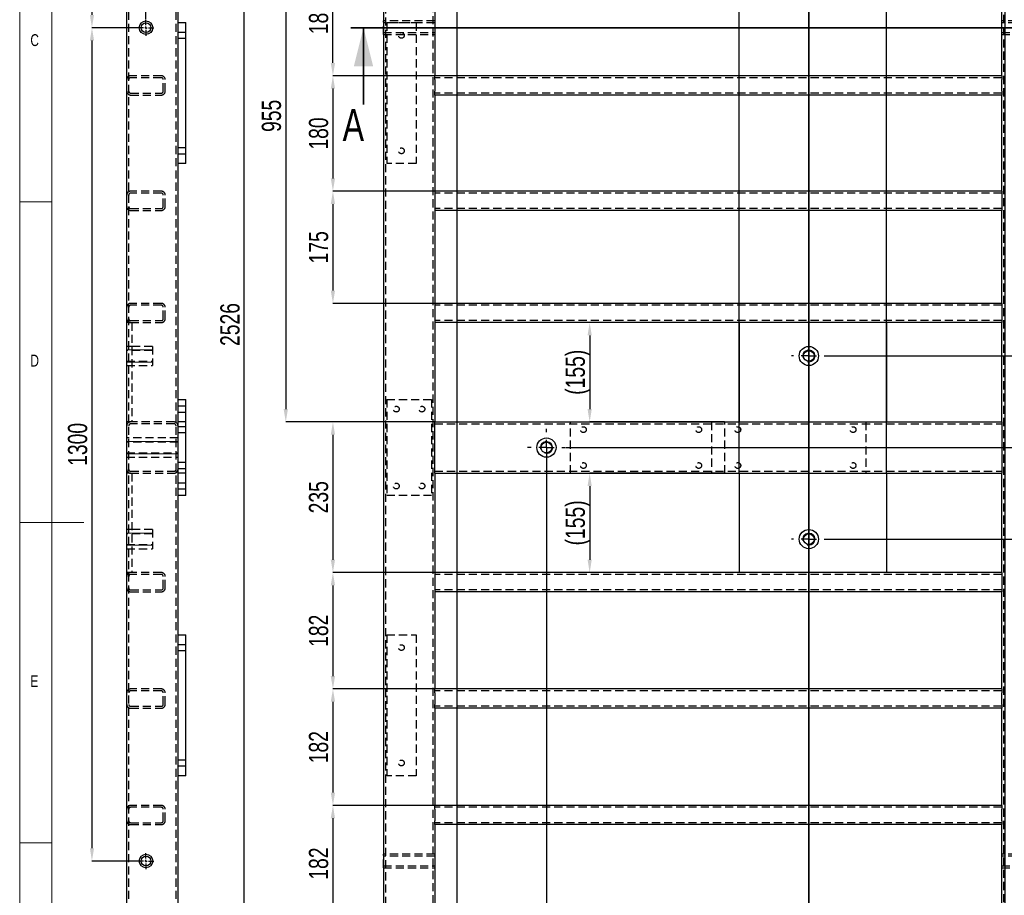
# Model space of a CAD drawing. Header units: millimetres. Extents: x 5 to 589, y 5 to 415.
# Tile 3 of 18: x 5 to 159, y 152 to 288. Entities that reach past the tile are written whole.
import ezdxf

# ---------------------------------------------------------------- set-up
doc = ezdxf.new("R2010")
doc.units = ezdxf.units.MM
doc.header["$PDSIZE"] = -1
doc.linetypes.add('CENTERX2', pattern=[20.32, 12.7, -2.54, 2.54, -2.54])
doc.linetypes.add('HIDDEN', pattern=[1.905, 1.27, -0.635])
for name, color, linetype in [('COTES', 1, 'Continuous'), ('NOTES', 6, 'Continuous'), ('TRAIT-FINS', 9, 'Continuous'), ('TRAIT-MIXTES', 3, 'CENTERX2'), ('TRAIT-TIRET', 2, 'HIDDEN')]:
    doc.layers.add(name, color=color, linetype=linetype)
doc.layers.add('TRAIT-FORT', color=4, linetype='Continuous', lineweight=25)
doc.styles.add('SLDTEXTSTYLE0', font='TXT', dxfattribs={"width": 0.75})
doc.dimstyles.new('SLDDIMSTYLE1', dxfattribs={"dimtxt": 3, "dimasz": 2, "dimexe": 0, "dimexo": 0.0625, "dimgap": 0.75, "dimtad": 0, "dimtih": 1, "dimtoh": 1, "dimdec": 0, "dimlfac": 10, "dimrnd": 1e-09, "dimzin": 12, "dimdsep": 46, "dimtxsty": 'SLDTEXTSTYLE0', "dimsah": 1, "dimcen": 0.09, "dimadec": 0, "dimazin": 3, "dimtfac": 1, "dimtdec": 0, "dimtofl": 0, "dimtmove": 0, "dimatfit": 3, "dimfxl": 1, "dimfrac": 2, "dimtolj": 1, "dimtzin": 12, "dimarcsym": 0})
doc.dimstyles.new('SLDDIMSTYLE2', dxfattribs={"dimtxt": 3, "dimasz": 2, "dimexe": 0, "dimexo": 0.0625, "dimgap": 0.75, "dimtad": 1, "dimdec": 0, "dimlfac": 10, "dimrnd": 1e-09, "dimzin": 12, "dimdsep": 46, "dimtxsty": 'SLDTEXTSTYLE0', "dimsah": 1, "dimcen": 0.09, "dimadec": 0, "dimazin": 3, "dimtfac": 1, "dimtdec": 0, "dimtofl": 0, "dimtmove": 0, "dimatfit": 3, "dimfxl": 1, "dimfrac": 2, "dimtolj": 1, "dimtzin": 12, "dimarcsym": 0})
doc.dimstyles.new('SLDDIMSTYLE7', dxfattribs={"dimtxt": 3, "dimasz": 2, "dimexe": 0, "dimexo": 0.0625, "dimgap": 0.75, "dimtad": 1, "dimdec": 0, "dimlfac": 10, "dimrnd": 1e-09, "dimzin": 12, "dimdsep": 46, "dimtxsty": 'SLDTEXTSTYLE0', "dimsah": 1, "dimcen": 0.09, "dimadec": 0, "dimazin": 3, "dimtfac": 1, "dimtdec": 0, "dimtmove": 0, "dimatfit": 0, "dimfxl": 1, "dimfrac": 2, "dimtolj": 1, "dimtzin": 12, "dimarcsym": 0})

# ---------------------------------------------------------------- blocks, each defined once
blk = doc.blocks.new('_D_5')
at = {"layer": 'COTES', "color": 0, "lineweight": -2, "transparency": 16777216}
blk.add_line((130.94, 235.97), (175.89, 235.97), dxfattribs=at)
at = {"layer": 'Defpoints', "color": 0, "transparency": 16777216}
for p in [(166.28, 367.18), (130.87, 235.97), (175.89, 235.97)]:
    blk.add_point(p, dxfattribs=at)
at = {"layer": 'COTES', "color": 0, "transparency": 16777216, "insert": (180.02, 235.97), "char_height": 3, "attachment_point": 5, "style": 'SLDTEXTSTYLE0'}
blk.add_mtext('\\A1;1312', dxfattribs=at)
blk = doc.blocks.new('_D_6')
at = {"layer": 'COTES', "color": 0, "lineweight": -2, "transparency": 16777216}
blk.add_line((90.23, 221.68), (175.89, 221.68), dxfattribs=at)
at = {"layer": 'Defpoints', "color": 0, "transparency": 16777216}
for p in [(166.28, 367.18), (90.16, 221.68), (175.89, 221.68)]:
    blk.add_point(p, dxfattribs=at)
at = {"layer": 'COTES', "color": 0, "transparency": 16777216, "insert": (180.39, 221.68), "char_height": 3, "attachment_point": 5, "style": 'SLDTEXTSTYLE0'}
blk.add_mtext('\\A1;1455', dxfattribs=at)
blk = doc.blocks.new('_D_7')
at = {"layer": 'COTES', "color": 0, "lineweight": -2, "transparency": 16777216}
blk.add_line((130.94, 207.4), (175.89, 207.4), dxfattribs=at)
at = {"layer": 'Defpoints', "color": 0, "transparency": 16777216}
for p in [(166.28, 367.18), (130.87, 207.4), (175.89, 207.4)]:
    blk.add_point(p, dxfattribs=at)
at = {"layer": 'COTES', "color": 0, "transparency": 16777216, "insert": (180.39, 207.4), "char_height": 3, "attachment_point": 5, "style": 'SLDTEXTSTYLE0'}
blk.add_mtext('\\A1;1598', dxfattribs=at)
blk = doc.blocks.new('_D_8')
at = {"layer": 'COTES', "color": 0, "lineweight": -2, "transparency": 16777216}
blk.add_line((142.28, 112.61), (175.89, 112.61), dxfattribs=at)
at = {"layer": 'Defpoints', "color": 0, "transparency": 16777216}
for p in [(166.28, 367.18), (142.22, 112.61), (175.89, 112.61)]:
    blk.add_point(p, dxfattribs=at)
at = {"layer": 'COTES', "color": 0, "transparency": 16777216, "insert": (180.77, 112.61), "char_height": 3, "attachment_point": 5, "style": 'SLDTEXTSTYLE0'}
blk.add_mtext('\\A1;2546', dxfattribs=at)
blk = doc.blocks.new('_D_11')
at = {"layer": 'COTES', "color": 0, "lineweight": -2, "transparency": 16777216}
blk.add_line((73.24, 316.87), (73.24, 68.99), dxfattribs=at)
at = {"layer": 'Defpoints', "color": 0, "transparency": 16777216}
for p in [(73.24, 316.93), (61.78, 80.18), (73.24, 68.99)]:
    blk.add_point(p, dxfattribs=at)
at = {"layer": 'COTES', "color": 0, "transparency": 16777216, "insert": (73.24, 65.99), "char_height": 3, "attachment_point": 5, "rotation": 90, "style": 'SLDTEXTSTYLE0'}
blk.add_mtext('\\A1;115', dxfattribs=at)
blk = doc.blocks.new('_D_12')
at = {"layer": 'COTES', "color": 0, "lineweight": -2, "transparency": 16777216}
blk.add_line((87.21, 221.62), (87.21, 68.99), dxfattribs=at)
at = {"layer": 'Defpoints', "color": 0, "transparency": 16777216}
for p in [(87.21, 221.68), (61.78, 80.18), (87.21, 68.99)]:
    blk.add_point(p, dxfattribs=at)
at = {"layer": 'COTES', "color": 0, "transparency": 16777216, "insert": (87.21, 65.24), "char_height": 3, "attachment_point": 5, "rotation": 90, "style": 'SLDTEXTSTYLE0'}
blk.add_mtext('\\A1;254', dxfattribs=at)
blk = doc.blocks.new('_D_15')
at = {"layer": 'COTES', "color": 0, "lineweight": -2, "transparency": 16777216}
for p, q in [((158.78, 345.58), (158.78, 76.99)), ((158.78, 76.99), (152.57, 72.99)), ((152.57, 72.99), (152.57, 68.99))]:
    blk.add_line(p, q, dxfattribs=at)
at = {"layer": 'Defpoints', "color": 0, "transparency": 16777216}
for p in [(158.78, 345.64), (61.78, 80.18), (152.57, 68.99)]:
    blk.add_point(p, dxfattribs=at)
at = {"layer": 'COTES', "color": 0, "transparency": 16777216, "insert": (152.57, 65.43), "char_height": 3, "attachment_point": 5, "rotation": 90, "style": 'SLDTEXTSTYLE0'}
blk.add_mtext('\\A1;970', dxfattribs=at)
blk = doc.blocks.new('_D_16')
at = {"layer": 'COTES', "color": 0, "lineweight": -2, "transparency": 16777216}
blk.add_line((163.1, 331.16), (163.1, 68.99), dxfattribs=at)
at = {"layer": 'Defpoints', "color": 0, "transparency": 16777216}
for p in [(163.1, 331.22), (61.78, 80.18), (163.1, 68.99)]:
    blk.add_point(p, dxfattribs=at)
at = {"layer": 'COTES', "color": 0, "transparency": 16777216, "insert": (163.1, 65.06), "char_height": 3, "attachment_point": 5, "rotation": 90, "style": 'SLDTEXTSTYLE0'}
blk.add_mtext('\\A1;1013', dxfattribs=at)
blk = doc.blocks.new('_D_19')
at = {"layer": 'COTES', "color": 0, "lineweight": -2, "transparency": 16777216}
for p, q in [((69.71, 321.18), (46.53, 321.18)), ((46.53, 319.18), (46.53, 227.68)), ((69.71, 225.68), (46.53, 225.68))]:
    blk.add_line(p, q, dxfattribs=at)
at = {"layer": 'COTES', "color": 0, "transparency": 16777216}
for points in [[(46.19, 319.18), (46.86, 319.18), (46.53, 321.18)], [(46.19, 227.68), (46.86, 227.68), (46.53, 225.68)]]:
    blk.add_solid(points, dxfattribs=at)
at = {"layer": 'Defpoints', "color": 0, "transparency": 16777216}
for p in [(69.78, 321.18), (46.53, 225.68), (69.78, 225.68)]:
    blk.add_point(p, dxfattribs=at)
at = {"layer": 'COTES', "color": 0, "transparency": 16777216, "insert": (42.78, 273.43), "char_height": 3, "attachment_point": 2, "rotation": 90, "style": 'SLDTEXTSTYLE0'}
blk.add_mtext('\\A1;955', dxfattribs=at)
blk = doc.blocks.new('_D_22')
at = {"layer": 'COTES', "color": 0, "lineweight": -2, "transparency": 16777216}
for p, q in [((69.71, 297.68), (53.89, 297.68)), ((53.89, 281.68), (53.89, 295.68)), ((69.71, 279.68), (53.89, 279.68))]:
    blk.add_line(p, q, dxfattribs=at)
at = {"layer": 'COTES', "color": 0, "transparency": 16777216}
for points in [[(53.55, 295.68), (54.22, 295.68), (53.89, 297.68)], [(53.55, 281.68), (54.22, 281.68), (53.89, 279.68)]]:
    blk.add_solid(points, dxfattribs=at)
at = {"layer": 'Defpoints', "color": 0, "transparency": 16777216}
for p in [(53.89, 297.68), (69.78, 297.68), (69.78, 279.68)]:
    blk.add_point(p, dxfattribs=at)
at = {"layer": 'COTES', "color": 0, "transparency": 16777216, "insert": (50.14, 288.68), "char_height": 3, "attachment_point": 2, "rotation": 90, "style": 'SLDTEXTSTYLE0'}
blk.add_mtext('\\A1;180', dxfattribs=at)
blk = doc.blocks.new('_D_23')
at = {"layer": 'COTES', "color": 0, "lineweight": -2, "transparency": 16777216}
for p, q in [((69.71, 279.68), (53.89, 279.68)), ((53.89, 277.68), (53.89, 263.68)), ((69.71, 261.68), (53.89, 261.68))]:
    blk.add_line(p, q, dxfattribs=at)
at = {"layer": 'COTES', "color": 0, "transparency": 16777216}
for points in [[(53.55, 277.68), (54.22, 277.68), (53.89, 279.68)], [(53.55, 263.68), (54.22, 263.68), (53.89, 261.68)]]:
    blk.add_solid(points, dxfattribs=at)
at = {"layer": 'Defpoints', "color": 0, "transparency": 16777216}
for p in [(69.78, 279.68), (53.89, 261.68), (69.78, 261.68)]:
    blk.add_point(p, dxfattribs=at)
at = {"layer": 'COTES', "color": 0, "transparency": 16777216, "insert": (50.14, 270.68), "char_height": 3, "attachment_point": 2, "rotation": 90, "style": 'SLDTEXTSTYLE0'}
blk.add_mtext('\\A1;180', dxfattribs=at)
blk = doc.blocks.new('_D_24')
at = {"layer": 'COTES', "color": 0, "lineweight": -2, "transparency": 16777216}
for p, q in [((69.71, 261.68), (53.89, 261.68)), ((53.89, 259.68), (53.89, 246.18)), ((69.71, 244.18), (53.89, 244.18))]:
    blk.add_line(p, q, dxfattribs=at)
at = {"layer": 'COTES', "color": 0, "transparency": 16777216}
for points in [[(53.55, 259.68), (54.22, 259.68), (53.89, 261.68)], [(53.55, 246.18), (54.22, 246.18), (53.89, 244.18)]]:
    blk.add_solid(points, dxfattribs=at)
at = {"layer": 'Defpoints', "color": 0, "transparency": 16777216}
for p in [(69.78, 261.68), (53.89, 244.18), (69.78, 244.18)]:
    blk.add_point(p, dxfattribs=at)
at = {"layer": 'COTES', "color": 0, "transparency": 16777216, "insert": (50.14, 252.93), "char_height": 3, "attachment_point": 2, "rotation": 90, "style": 'SLDTEXTSTYLE0'}
blk.add_mtext('\\A1;175', dxfattribs=at)
blk = doc.blocks.new('_D_25')
at = {"layer": 'COTES', "color": 0, "lineweight": -2, "transparency": 16777216}
for p, q in [((69.71, 225.68), (53.89, 225.68)), ((53.89, 223.68), (53.89, 204.18)), ((69.71, 202.18), (53.89, 202.18))]:
    blk.add_line(p, q, dxfattribs=at)
at = {"layer": 'COTES', "color": 0, "transparency": 16777216}
for points in [[(53.55, 223.68), (54.22, 223.68), (53.89, 225.68)], [(53.55, 204.18), (54.22, 204.18), (53.89, 202.18)]]:
    blk.add_solid(points, dxfattribs=at)
at = {"layer": 'Defpoints', "color": 0, "transparency": 16777216}
for p in [(69.78, 225.68), (53.89, 202.18), (69.78, 202.18)]:
    blk.add_point(p, dxfattribs=at)
at = {"layer": 'COTES', "color": 0, "transparency": 16777216, "insert": (50.14, 213.93), "char_height": 3, "attachment_point": 2, "rotation": 90, "style": 'SLDTEXTSTYLE0'}
blk.add_mtext('\\A1;235', dxfattribs=at)
blk = doc.blocks.new('_D_26')
at = {"layer": 'COTES', "color": 0, "lineweight": -2, "transparency": 16777216}
for p, q in [((69.71, 202.18), (53.89, 202.18)), ((53.89, 200.18), (53.89, 186.02)), ((69.71, 184.02), (53.89, 184.02))]:
    blk.add_line(p, q, dxfattribs=at)
at = {"layer": 'COTES', "color": 0, "transparency": 16777216}
for points in [[(53.55, 200.18), (54.22, 200.18), (53.89, 202.18)], [(53.55, 186.02), (54.22, 186.02), (53.89, 184.02)]]:
    blk.add_solid(points, dxfattribs=at)
at = {"layer": 'Defpoints', "color": 0, "transparency": 16777216}
for p in [(69.78, 202.18), (53.89, 184.02), (69.78, 184.02)]:
    blk.add_point(p, dxfattribs=at)
at = {"layer": 'COTES', "color": 0, "transparency": 16777216, "insert": (50.14, 193.1), "char_height": 3, "attachment_point": 2, "rotation": 90, "style": 'SLDTEXTSTYLE0'}
blk.add_mtext('\\A1;182', dxfattribs=at)
blk = doc.blocks.new('_D_27')
at = {"layer": 'COTES', "color": 0, "lineweight": -2, "transparency": 16777216}
for p, q in [((69.71, 184.02), (53.89, 184.02)), ((53.89, 182.02), (53.89, 167.86)), ((69.71, 165.86), (53.89, 165.86))]:
    blk.add_line(p, q, dxfattribs=at)
at = {"layer": 'COTES', "color": 0, "transparency": 16777216}
for points in [[(53.55, 182.02), (54.22, 182.02), (53.89, 184.02)], [(53.55, 167.86), (54.22, 167.86), (53.89, 165.86)]]:
    blk.add_solid(points, dxfattribs=at)
at = {"layer": 'Defpoints', "color": 0, "transparency": 16777216}
for p in [(69.78, 184.02), (53.89, 165.86), (69.78, 165.86)]:
    blk.add_point(p, dxfattribs=at)
at = {"layer": 'COTES', "color": 0, "transparency": 16777216, "insert": (50.14, 174.94), "char_height": 3, "attachment_point": 2, "rotation": 90, "style": 'SLDTEXTSTYLE0'}
blk.add_mtext('\\A1;182', dxfattribs=at)
blk = doc.blocks.new('_D_28')
at = {"layer": 'COTES', "color": 0, "lineweight": -2, "transparency": 16777216}
for p, q in [((69.71, 165.86), (53.89, 165.86)), ((53.89, 163.86), (53.89, 149.69)), ((69.71, 147.69), (53.89, 147.69))]:
    blk.add_line(p, q, dxfattribs=at)
at = {"layer": 'COTES', "color": 0, "transparency": 16777216}
for points in [[(53.55, 163.86), (54.22, 163.86), (53.89, 165.86)], [(53.55, 149.69), (54.22, 149.69), (53.89, 147.69)]]:
    blk.add_solid(points, dxfattribs=at)
at = {"layer": 'Defpoints', "color": 0, "transparency": 16777216}
for p in [(69.78, 165.86), (53.89, 147.69), (69.78, 147.69)]:
    blk.add_point(p, dxfattribs=at)
at = {"layer": 'COTES', "color": 0, "transparency": 16777216, "insert": (50.14, 156.78), "char_height": 3, "attachment_point": 2, "rotation": 90, "style": 'SLDTEXTSTYLE0'}
blk.add_mtext('\\A1;182', dxfattribs=at)
blk = doc.blocks.new('_D_36')
at = {"layer": 'COTES', "color": 0, "lineweight": -2, "transparency": 16777216}
for p, q in [((117.28, 217.75), (117.28, 374.38)), ((119.28, 374.38), (138.28, 374.38)), ((140.28, 217.75), (140.28, 374.38))]:
    blk.add_line(p, q, dxfattribs=at)
at = {"layer": 'COTES', "color": 0, "transparency": 16777216}
for points in [[(119.28, 374.71), (119.28, 374.05), (117.28, 374.38)], [(138.28, 374.71), (138.28, 374.05), (140.28, 374.38)]]:
    blk.add_solid(points, dxfattribs=at)
at = {"layer": 'Defpoints', "color": 0, "transparency": 16777216}
for p in [(140.28, 374.38), (117.28, 217.68), (140.28, 217.68)]:
    blk.add_point(p, dxfattribs=at)
at = {"layer": 'COTES', "color": 0, "transparency": 16777216, "insert": (128.78, 378.13), "char_height": 3, "attachment_point": 2, "style": 'SLDTEXTSTYLE0'}
blk.add_mtext('\\A1;230', dxfattribs=at)
blk = doc.blocks.new('_D_37')
at = {"layer": 'COTES', "color": 0, "lineweight": -2, "transparency": 16777216}
for p, q in [((61.71, 367.18), (40.06, 367.18)), ((40.06, 116.58), (40.06, 365.18)), ((69.71, 114.58), (40.06, 114.58))]:
    blk.add_line(p, q, dxfattribs=at)
at = {"layer": 'COTES', "color": 0, "transparency": 16777216}
for points in [[(39.73, 365.18), (40.4, 365.18), (40.06, 367.18)], [(39.73, 116.58), (40.4, 116.58), (40.06, 114.58)]]:
    blk.add_solid(points, dxfattribs=at)
at = {"layer": 'Defpoints', "color": 0, "transparency": 16777216}
for p in [(40.06, 367.18), (61.78, 367.18), (69.78, 114.58)]:
    blk.add_point(p, dxfattribs=at)
at = {"layer": 'COTES', "color": 0, "transparency": 16777216, "insert": (36.31, 240.88), "char_height": 3, "attachment_point": 2, "rotation": 90, "style": 'SLDTEXTSTYLE0'}
blk.add_mtext('\\A1;2526', dxfattribs=at)
blk = doc.blocks.new('_D_39')
at = {"layer": 'COTES', "color": 0, "lineweight": -2, "transparency": 16777216}
for p, q in [((115.01, 217.68), (93.96, 217.68)), ((93.96, 215.68), (93.96, 204.18)), ((117.21, 202.18), (93.96, 202.18))]:
    blk.add_line(p, q, dxfattribs=at)
at = {"layer": 'COTES', "color": 0, "transparency": 16777216}
for points in [[(93.63, 215.68), (94.29, 215.68), (93.96, 217.68)], [(93.63, 204.18), (94.29, 204.18), (93.96, 202.18)]]:
    blk.add_solid(points, dxfattribs=at)
at = {"layer": 'Defpoints', "color": 0, "transparency": 16777216}
for p in [(115.08, 217.68), (93.96, 202.18), (117.28, 202.18)]:
    blk.add_point(p, dxfattribs=at)
at = {"layer": 'COTES', "color": 0, "transparency": 16777216, "insert": (90.21, 209.93), "char_height": 3, "attachment_point": 2, "rotation": 90, "style": 'SLDTEXTSTYLE0'}
blk.add_mtext('\\A1;(155)', dxfattribs=at)
blk = doc.blocks.new('_D_40')
at = {"layer": 'COTES', "color": 0, "lineweight": -2, "transparency": 16777216}
for p, q in [((117.21, 241.18), (93.96, 241.18)), ((93.96, 239.18), (93.96, 227.68)), ((115.01, 225.68), (93.96, 225.68))]:
    blk.add_line(p, q, dxfattribs=at)
at = {"layer": 'COTES', "color": 0, "transparency": 16777216}
for points in [[(93.63, 239.18), (94.29, 239.18), (93.96, 241.18)], [(93.63, 227.68), (94.29, 227.68), (93.96, 225.68)]]:
    blk.add_solid(points, dxfattribs=at)
at = {"layer": 'Defpoints', "color": 0, "transparency": 16777216}
for p in [(117.28, 241.18), (93.96, 225.68), (115.08, 225.68)]:
    blk.add_point(p, dxfattribs=at)
at = {"layer": 'COTES', "color": 0, "transparency": 16777216, "insert": (90.21, 233.43), "char_height": 3, "attachment_point": 2, "rotation": 90, "style": 'SLDTEXTSTYLE0'}
blk.add_mtext('\\A1;(155)', dxfattribs=at)
blk = doc.blocks.new('SW_CENTERMARKSYMBOL_5')
at = {"layer": 'TRAIT-MIXTES', "color": 0}
for p, q in [((0, 2.4), (0, 2.7)), ((-2.4, 0), (-2.7, 0)), ((0, 0), (-1.2, 0)), ((0, 0), (0, 1.2)), ((0, 0), (0, -1.2)), ((0, 0), (1.2, 0)), ((2.4, 0), (2.7, 0)), ((0, -2.4), (0, -2.7))]:
    blk.add_line(p, q, dxfattribs=at)
blk = doc.blocks.new('SW_CENTERMARKSYMBOL_6')
at = {"layer": 'TRAIT-MIXTES', "color": 0}
for p, q in [((0, 2.4), (0, 2.7)), ((-2.4, 0), (-2.7, 0)), ((0, 0), (-1.2, 0)), ((0, 0), (0, 1.2)), ((0, 0), (0, -1.2)), ((0, 0), (1.2, 0)), ((2.4, 0), (2.7, 0)), ((0, -2.4), (0, -2.7))]:
    blk.add_line(p, q, dxfattribs=at)
blk = doc.blocks.new('SW_CENTERMARKSYMBOL_7')
at = {"layer": 'TRAIT-MIXTES', "color": 0}
for p, q in [((0, 2.4), (0, 2.95)), ((-2.4, 0), (-2.95, 0)), ((0, 0), (-1.2, 0)), ((0, 0), (0, 1.2)), ((0, 0), (0, -1.2)), ((0, 0), (1.2, 0)), ((2.4, 0), (2.95, 0)), ((0, -2.4), (0, -2.95))]:
    blk.add_line(p, q, dxfattribs=at)
blk = doc.blocks.new('_D_67')
at = {"layer": 'COTES', "color": 0, "lineweight": -2, "transparency": 16777216}
for p, q in [((23.4, 287.18), (16.28, 287.18)), ((16.28, 285.18), (16.28, 159.18)), ((23.4, 157.18), (16.28, 157.18))]:
    blk.add_line(p, q, dxfattribs=at)
at = {"layer": 'COTES', "color": 0, "transparency": 16777216}
for points in [[(15.95, 285.18), (16.61, 285.18), (16.28, 287.18)], [(15.95, 159.18), (16.61, 159.18), (16.28, 157.18)]]:
    blk.add_solid(points, dxfattribs=at)
at = {"layer": 'Defpoints', "color": 0, "transparency": 16777216}
for p in [(23.46, 287.18), (16.28, 157.18), (23.46, 157.18)]:
    blk.add_point(p, dxfattribs=at)
at = {"layer": 'COTES', "color": 0, "transparency": 16777216, "insert": (12.53, 222.18), "char_height": 3, "attachment_point": 2, "rotation": 90, "style": 'SLDTEXTSTYLE0'}
blk.add_mtext('\\A1;1300', dxfattribs=at)
blk = doc.blocks.new('_D_68')
at = {"layer": 'COTES', "color": 0, "lineweight": -2, "transparency": 16777216}
for p, q in [((22.25, 367.18), (16.28, 367.18)), ((16.28, 365.18), (16.28, 289.18)), ((23.4, 287.18), (16.28, 287.18))]:
    blk.add_line(p, q, dxfattribs=at)
at = {"layer": 'COTES', "color": 0, "transparency": 16777216}
for points in [[(15.95, 365.18), (16.61, 365.18), (16.28, 367.18)], [(15.95, 289.18), (16.61, 289.18), (16.28, 287.18)]]:
    blk.add_solid(points, dxfattribs=at)
at = {"layer": 'Defpoints', "color": 0, "transparency": 16777216}
for p in [(22.31, 367.18), (16.28, 287.18), (23.46, 287.18)]:
    blk.add_point(p, dxfattribs=at)
at = {"layer": 'COTES', "color": 0, "transparency": 16777216, "insert": (12.53, 327.18), "char_height": 3, "attachment_point": 2, "rotation": 90, "style": 'SLDTEXTSTYLE0'}
blk.add_mtext('\\A1;800', dxfattribs=at)
blk = doc.blocks.new('_D_69')
at = {"layer": 'COTES', "color": 0, "lineweight": -2, "transparency": 16777216}
for p, q in [((19.71, 371.26), (17.71, 371.26)), ((21.71, 366.65), (21.71, 371.26)), ((24.71, 371.26), (21.71, 371.26)), ((24.71, 288.5), (24.71, 371.26)), ((26.71, 371.26), (28.71, 371.26))]:
    blk.add_line(p, q, dxfattribs=at)
at = {"layer": 'COTES', "color": 0, "transparency": 16777216}
for points in [[(19.71, 371.59), (19.71, 370.92), (21.71, 371.26)], [(26.71, 371.59), (26.71, 370.92), (24.71, 371.26)]]:
    blk.add_solid(points, dxfattribs=at)
at = {"layer": 'Defpoints', "color": 0, "transparency": 16777216}
for p in [(21.71, 371.26), (21.71, 366.58), (24.71, 288.43)]:
    blk.add_point(p, dxfattribs=at)
at = {"layer": 'COTES', "color": 0, "transparency": 16777216, "insert": (23.21, 375.01), "char_height": 3, "attachment_point": 2, "style": 'SLDTEXTSTYLE0'}
blk.add_mtext('\\A1;30', dxfattribs=at)
blk = doc.blocks.new('SW_CENTERMARKSYMBOL_19')
at = {"layer": 'TRAIT-MIXTES', "color": 0}
for p, q in [((-0.4, 0), (-1.25, 0)), ((0, 0), (-0.2, 0)), ((0, 0.4), (0, 1.25)), ((0, 0), (0, 0.2)), ((0, 0), (0, -0.2)), ((0, 0), (0.2, 0)), ((0.4, 0), (1.25, 0)), ((0, -0.4), (0, -1.25))]:
    blk.add_line(p, q, dxfattribs=at)
blk = doc.blocks.new('SW_CENTERMARKSYMBOL_20')
at = {"layer": 'TRAIT-MIXTES', "color": 0}
for p, q in [((-0.4, 0), (-1.25, 0)), ((0, 0), (-0.2, 0)), ((0, 0.4), (0, 1.25)), ((0, 0), (0, 0.2)), ((0, 0), (0, -0.2)), ((0, 0), (0.2, 0)), ((0.4, 0), (1.25, 0)), ((0, -0.4), (0, -1.25))]:
    blk.add_line(p, q, dxfattribs=at)

msp = doc.modelspace()

# ---------------------------------------------------------------- linework, layer by layer
at = {"lineweight": 18}
for p, q in [((5, 415), (5, 5)), ((10, 410), (10, 10)), ((10, 260), (5, 260)), ((5, 210), (15, 210)), ((10, 160), (5, 160))]:
    msp.add_line(p, q, dxfattribs=at)
at = {"lineweight": 35}
for p, q in [((128.17, 371.79), (128.17, 74.89)), ((170.83, 287.18), (56.66, 287.18)), ((58.66, 275.18), (58.66, 287.18))]:
    msp.add_line(p, q, dxfattribs=at)
msp.add_solid([(58.66, 287.18), (57.16, 281.18), (60.16, 281.18)], dxfattribs=at)
at = {"layer": 'TRAIT-FINS', "lineweight": 18}
for p, q in [((21.71, 236.92), (25.71, 236.92)), ((21.71, 235.02), (25.71, 235.02)), ((21.71, 222.64), (29.71, 222.64)), ((21.71, 220.73), (29.71, 220.73)), ((21.71, 208.35), (25.71, 208.35)), ((21.71, 206.44), (25.71, 206.44))]:
    msp.add_line(p, q, dxfattribs=at)
for centre in [(128.17, 235.97), (87.21, 221.68), (128.17, 207.4)]:
    msp.add_arc(centre, 0.952, 255, 195, dxfattribs=at)
at = {"layer": 'TRAIT-FORT', "lineweight": 25}
for p, q in [((21.71, 80.78), (21.71, 366.58)), ((61.78, 367.18), (61.78, 80.18)), ((29.71, 287.98), (29.71, 309.68)), ((69.78, 294.68), (69.78, 279.68)), ((158.28, 279.68), (158.28, 294.68)), ((29.71, 265.98), (29.71, 287.98)), ((29.71, 287.98), (30.91, 287.98)), ((30.91, 265.98), (30.91, 287.98)), ((158.28, 279.68), (69.78, 279.68)), ((69.78, 279.08), (69.78, 279.68)), ((69.78, 279.08), (69.78, 277.28)), ((158.28, 279.68), (158.28, 279.08)), ((158.28, 277.28), (158.28, 279.08)), ((69.78, 276.68), (69.78, 277.28)), ((69.78, 276.68), (69.78, 261.68)), ((158.28, 276.68), (69.78, 276.68)), ((158.28, 277.28), (158.28, 276.68)), ((158.28, 261.68), (158.28, 276.68)), ((29.71, 229.18), (29.71, 265.98)), ((30.91, 265.98), (29.71, 265.98)), ((158.28, 261.68), (69.78, 261.68)), ((69.78, 261.68), (69.78, 261.08)), ((158.28, 261.68), (158.28, 261.08)), ((69.78, 261.08), (69.78, 259.28)), ((158.28, 261.08), (158.28, 259.28)), ((69.78, 259.28), (69.78, 258.68)), ((69.78, 258.68), (69.78, 244.18)), ((158.28, 258.68), (69.78, 258.68)), ((158.28, 259.28), (158.28, 258.68)), ((158.28, 244.18), (158.28, 258.68)), ((158.28, 244.18), (69.78, 244.18)), ((69.78, 244.18), (69.78, 243.58)), ((69.78, 243.58), (69.78, 241.78)), ((158.28, 244.18), (158.28, 243.58)), ((158.28, 243.58), (158.28, 241.78)), ((69.78, 241.78), (69.78, 241.18)), ((158.28, 241.78), (158.28, 241.18)), ((69.78, 241.18), (69.78, 225.68)), ((117.28, 241.18), (69.78, 241.18)), ((117.28, 241.18), (117.28, 225.68)), ((140.28, 241.18), (117.28, 241.18)), ((158.28, 241.18), (140.28, 241.18)), ((140.28, 241.18), (140.28, 225.68)), ((158.28, 225.68), (158.28, 241.18)), ((29.71, 229.18), (30.91, 229.18)), ((29.71, 214.18), (29.71, 229.18)), ((30.91, 214.18), (30.91, 229.18)), ((69.78, 225.68), (117.28, 225.68)), ((69.78, 225.08), (69.78, 225.68)), ((69.78, 218.28), (69.78, 225.08)), ((117.28, 225.68), (140.28, 225.68)), ((140.28, 225.68), (158.28, 225.68)), ((158.28, 225.68), (158.28, 225.08)), ((158.28, 225.08), (158.28, 218.28)), ((69.78, 217.68), (69.78, 218.28)), ((158.28, 218.28), (158.28, 217.68)), ((69.78, 217.68), (117.28, 217.68)), ((69.78, 217.68), (69.78, 202.18)), ((117.28, 217.68), (140.28, 217.68)), ((117.28, 217.68), (117.28, 202.18)), ((140.28, 217.68), (158.28, 217.68)), ((140.28, 217.68), (140.28, 202.18)), ((158.28, 202.18), (158.28, 217.68)), ((29.71, 192.48), (29.71, 214.18)), ((30.91, 214.18), (29.71, 214.18)), ((117.28, 202.18), (69.78, 202.18)), ((69.78, 202.18), (69.78, 201.58)), ((69.78, 201.58), (69.78, 199.78)), ((140.28, 202.18), (117.28, 202.18)), ((158.28, 202.18), (140.28, 202.18)), ((158.28, 202.18), (158.28, 201.58)), ((158.28, 201.58), (158.28, 199.78)), ((69.78, 199.78), (69.78, 199.18)), ((158.28, 199.78), (158.28, 199.18)), ((69.78, 199.18), (69.78, 184.02)), ((158.28, 199.18), (69.78, 199.18)), ((158.28, 184.02), (158.28, 199.18)), ((29.71, 170.48), (29.71, 192.48)), ((29.71, 192.48), (30.91, 192.48)), ((30.91, 170.48), (30.91, 192.48)), ((69.78, 183.42), (69.78, 184.02)), ((158.28, 184.02), (69.78, 184.02)), ((69.78, 183.42), (69.78, 181.62)), ((158.28, 184.02), (158.28, 183.42)), ((158.28, 181.62), (158.28, 183.42)), ((69.78, 181.02), (69.78, 181.62)), ((158.28, 181.62), (158.28, 181.02)), ((69.78, 181.02), (69.78, 165.86)), ((158.28, 181.02), (69.78, 181.02)), ((158.28, 165.86), (158.28, 181.02)), ((29.71, 135.38), (29.71, 170.48)), ((30.91, 170.48), (29.71, 170.48)), ((69.78, 165.26), (69.78, 165.86)), ((158.28, 165.86), (69.78, 165.86)), ((69.78, 165.26), (69.78, 163.46)), ((158.28, 165.86), (158.28, 165.26)), ((158.28, 163.46), (158.28, 165.26)), ((69.78, 162.86), (69.78, 163.46)), ((158.28, 163.46), (158.28, 162.86)), ((69.78, 162.86), (69.78, 147.69)), ((158.28, 162.86), (69.78, 162.86)), ((158.28, 147.69), (158.28, 162.86))]:
    msp.add_line(p, q, dxfattribs=at)
for centre, radius in [((24.71, 287.18), 1.05), ((24.71, 287.18), 0.75), ((128.17, 235.97), 1.5), ((128.17, 235.97), 0.833), ((87.21, 221.68), 1.5), ((87.21, 221.68), 0.833), ((128.17, 207.4), 1.5), ((128.17, 207.4), 0.833), ((24.71, 157.18), 1.05), ((24.71, 157.18), 0.75)]:
    msp.add_circle(centre, radius, dxfattribs=at)
at = {"layer": 'TRAIT-TIRET'}
for p, q in [((22.01, 80.78), (22.01, 366.58)), ((29.41, 80.78), (29.41, 366.58)), ((62.08, 366.88), (62.08, 80.48)), ((69.48, 359.48), (69.48, 87.88)), ((158.58, 87.88), (158.58, 347.1)), ((61.78, 286.13), (61.78, 288.23)), ((62.08, 288.23), (61.78, 288.23)), ((69.78, 288.23), (61.78, 288.23)), ((69.78, 287.93), (61.78, 287.93)), ((62.28, 287.98), (66.88, 287.98)), ((62.28, 287.98), (62.28, 265.98)), ((66.88, 287.98), (66.88, 265.98)), ((69.78, 288.23), (69.48, 288.23)), ((158.58, 288.23), (158.28, 288.23)), ((166.27, 288.23), (158.28, 288.23)), ((166.27, 287.93), (158.28, 287.93)), ((30.91, 286.43), (29.71, 286.43)), ((61.78, 286.43), (69.78, 286.43)), ((61.78, 286.13), (62.08, 286.13)), ((61.78, 286.13), (69.78, 286.13)), ((69.48, 286.13), (69.78, 286.13)), ((158.28, 286.43), (166.27, 286.43)), ((158.28, 286.13), (158.58, 286.13)), ((158.28, 286.13), (166.27, 286.13)), ((29.71, 285.53), (30.91, 285.53)), ((27.11, 279.68), (22.31, 279.68)), ((27.11, 279.38), (22.31, 279.38)), ((27.41, 277.28), (27.41, 279.08)), ((27.71, 277.28), (27.71, 279.08)), ((158.28, 279.38), (69.78, 279.38)), ((22.31, 276.98), (27.11, 276.98)), ((22.31, 276.68), (27.11, 276.68)), ((158.28, 276.98), (69.78, 276.98)), ((30.91, 268.43), (29.71, 268.43)), ((29.71, 267.53), (30.91, 267.53)), ((66.88, 265.98), (62.28, 265.98)), ((27.11, 261.68), (22.31, 261.68)), ((27.11, 261.38), (22.31, 261.38)), ((158.28, 261.38), (69.78, 261.38)), ((27.41, 259.28), (27.41, 261.08)), ((27.71, 259.28), (27.71, 261.08)), ((22.31, 258.98), (27.11, 258.98)), ((22.31, 258.68), (27.11, 258.68)), ((158.28, 258.98), (69.78, 258.98)), ((27.11, 244.18), (22.31, 244.18)), ((27.11, 243.88), (22.31, 243.88)), ((27.41, 241.78), (27.41, 243.58)), ((27.71, 241.78), (27.71, 243.58)), ((158.28, 243.88), (69.78, 243.88)), ((22.31, 241.48), (27.11, 241.48)), ((158.28, 241.48), (69.78, 241.48)), ((22.31, 241.18), (21.71, 241.18)), ((22.31, 241.18), (27.11, 241.18)), ((22.51, 241.18), (22.51, 225.68)), ((22.51, 237.47), (21.71, 237.47)), ((25.71, 237.47), (21.71, 237.47)), ((25.71, 236.8), (21.71, 236.8)), ((25.71, 237.47), (25.71, 234.47)), ((21.71, 235.14), (25.71, 235.14)), ((21.71, 234.47), (22.51, 234.47)), ((21.71, 234.47), (25.71, 234.47)), ((62.28, 229.18), (69.28, 229.18)), ((62.28, 229.18), (62.28, 214.18)), ((69.28, 229.18), (69.28, 214.18)), ((30.91, 228.13), (29.71, 228.13)), ((29.71, 227.23), (30.91, 227.23)), ((22.31, 225.68), (21.71, 225.68)), ((29.11, 225.68), (22.31, 225.68)), ((29.11, 225.38), (22.31, 225.38)), ((30.91, 225.68), (29.71, 225.68)), ((30.91, 224.93), (29.71, 224.93)), ((69.78, 225.38), (158.28, 225.38)), ((90.98, 217.68), (90.98, 225.68)), ((112.98, 225.68), (112.98, 217.68)), ((115.08, 217.68), (115.08, 225.68)), ((137.08, 225.68), (137.08, 217.68)), ((22.01, 223.18), (21.71, 223.18)), ((29.71, 223.18), (21.71, 223.18)), ((29.71, 223.18), (29.41, 223.18)), ((29.71, 224.03), (30.91, 224.03)), ((29.71, 222.52), (21.71, 222.52)), ((21.71, 220.85), (29.71, 220.85)), ((21.71, 220.18), (22.01, 220.18)), ((21.71, 220.18), (29.71, 220.18)), ((29.41, 220.18), (29.71, 220.18)), ((30.91, 219.33), (29.71, 219.33)), ((29.71, 218.43), (30.91, 218.43)), ((22.31, 217.68), (21.71, 217.68)), ((22.31, 217.98), (29.11, 217.98)), ((22.31, 217.68), (29.11, 217.68)), ((22.51, 217.68), (22.51, 202.18)), ((30.91, 217.68), (29.71, 217.68)), ((69.78, 217.98), (158.28, 217.98)), ((30.91, 216.13), (29.71, 216.13)), ((29.71, 215.23), (30.91, 215.23)), ((69.28, 214.18), (62.28, 214.18)), ((22.51, 208.9), (21.71, 208.9)), ((25.71, 208.9), (21.71, 208.9)), ((25.71, 208.23), (21.71, 208.23)), ((25.71, 208.9), (25.71, 205.9)), ((21.71, 206.56), (25.71, 206.56)), ((21.71, 205.9), (22.51, 205.9)), ((21.71, 205.9), (25.71, 205.9)), ((22.31, 202.18), (21.71, 202.18)), ((27.11, 202.18), (22.31, 202.18)), ((27.11, 201.88), (22.31, 201.88)), ((27.41, 199.78), (27.41, 201.58)), ((27.71, 199.78), (27.71, 201.58)), ((158.28, 201.88), (69.78, 201.88)), ((22.31, 199.48), (27.11, 199.48)), ((22.31, 199.18), (27.11, 199.18)), ((158.28, 199.48), (69.78, 199.48)), ((62.28, 192.48), (62.28, 170.48)), ((62.28, 192.48), (66.88, 192.48)), ((66.88, 192.48), (66.88, 170.48)), ((30.91, 190.93), (29.71, 190.93)), ((29.71, 190.03), (30.91, 190.03)), ((27.11, 184.02), (22.31, 184.02)), ((27.11, 183.72), (22.31, 183.72)), ((27.41, 181.62), (27.41, 183.42)), ((27.71, 181.62), (27.71, 183.42)), ((158.28, 183.72), (69.78, 183.72)), ((22.31, 181.32), (27.11, 181.32)), ((22.31, 181.02), (27.11, 181.02)), ((158.28, 181.32), (69.78, 181.32)), ((30.91, 172.93), (29.71, 172.93)), ((29.71, 172.03), (30.91, 172.03)), ((66.88, 170.48), (62.28, 170.48)), ((27.11, 165.86), (22.31, 165.86)), ((27.11, 165.56), (22.31, 165.56)), ((27.41, 163.46), (27.41, 165.26)), ((27.71, 163.46), (27.71, 165.26)), ((158.28, 165.56), (69.78, 165.56)), ((22.31, 163.16), (27.11, 163.16)), ((158.28, 163.16), (69.78, 163.16)), ((22.31, 162.86), (27.11, 162.86)), ((61.78, 156.13), (61.78, 158.23)), ((62.08, 158.23), (61.78, 158.23)), ((69.78, 158.23), (61.78, 158.23)), ((69.78, 157.93), (61.78, 157.93)), ((69.78, 158.23), (69.48, 158.23)), ((158.58, 158.23), (158.28, 158.23)), ((166.27, 158.23), (158.28, 158.23)), ((166.27, 157.93), (158.28, 157.93)), ((61.78, 156.43), (69.78, 156.43)), ((61.78, 156.13), (62.08, 156.13)), ((61.78, 156.13), (69.78, 156.13)), ((69.48, 156.13), (69.78, 156.13)), ((158.28, 156.43), (166.27, 156.43)), ((158.28, 156.13), (158.58, 156.13)), ((158.28, 156.13), (166.27, 156.13))]:
    msp.add_line(p, q, dxfattribs=at)
for centre in [(64.58, 285.98), (64.58, 267.98), (63.78, 227.68), (67.78, 227.68), (92.98, 224.48), (110.98, 224.48), (117.08, 224.48), (135.08, 224.48), (92.98, 218.88), (110.98, 218.88), (117.08, 218.88), (135.08, 218.88), (63.78, 215.68), (67.78, 215.68), (64.58, 190.48), (64.58, 172.48)]:
    msp.add_circle(centre, 0.45, dxfattribs=at)
for centre, radius, start, end in [((22.31, 279.08), 0.6, 90, 180), ((22.31, 279.08), 0.3, 90, 180), ((27.11, 279.08), 0.6, 0, 90), ((27.11, 279.08), 0.3, 0, 90), ((22.31, 277.28), 0.6, 180, 270), ((22.31, 277.28), 0.3, 180, 270), ((27.11, 277.28), 0.3, 270, 0), ((27.11, 277.28), 0.6, 270, 0), ((22.31, 261.08), 0.6, 90, 180), ((22.31, 261.08), 0.3, 90, 180), ((27.11, 261.08), 0.6, 0, 90), ((27.11, 261.08), 0.3, 0, 90), ((22.31, 259.28), 0.6, 180, 270), ((22.31, 259.28), 0.3, 180, 270), ((27.11, 259.28), 0.6, 270, 0), ((27.11, 259.28), 0.3, 270, 0), ((22.31, 243.58), 0.6, 90, 180), ((22.31, 243.58), 0.3, 90, 180), ((27.11, 243.58), 0.6, 0, 90), ((27.11, 243.58), 0.3, 0, 90), ((22.31, 241.78), 0.6, 180, 270), ((22.31, 241.78), 0.3, 180, 270), ((27.11, 241.78), 0.6, 270, 0), ((27.11, 241.78), 0.3, 270, 0), ((22.31, 225.08), 0.6, 90, 180), ((22.31, 225.08), 0.3, 90, 180), ((29.11, 225.08), 0.6, 0, 90), ((29.11, 225.08), 0.3, 0, 90), ((22.31, 218.28), 0.6, 180, 270), ((22.31, 218.28), 0.3, 180, 270), ((29.11, 218.28), 0.6, 270, 0), ((29.11, 218.28), 0.3, 270, 0), ((22.31, 201.58), 0.6, 90, 180), ((22.31, 201.58), 0.3, 90, 180), ((27.11, 201.58), 0.6, 0, 90), ((27.11, 201.58), 0.3, 0, 90), ((22.31, 199.78), 0.6, 180, 270), ((22.31, 199.78), 0.3, 180, 270), ((27.11, 199.78), 0.6, 270, 0), ((27.11, 199.78), 0.3, 270, 0), ((22.31, 183.42), 0.6, 90, 180), ((22.31, 183.42), 0.3, 90, 180), ((27.11, 183.42), 0.6, 0, 90), ((27.11, 183.42), 0.3, 0, 90), ((22.31, 181.62), 0.6, 180, 270), ((22.31, 181.62), 0.3, 180, 270), ((27.11, 181.62), 0.6, 270, 0), ((27.11, 181.62), 0.3, 270, 0), ((22.31, 165.26), 0.6, 90, 180), ((22.31, 165.26), 0.3, 90, 180), ((27.11, 165.26), 0.6, 0, 90), ((27.11, 165.26), 0.3, 0, 90), ((22.31, 163.46), 0.6, 180, 270), ((22.31, 163.46), 0.3, 180, 270), ((27.11, 163.46), 0.6, 270, 0), ((27.11, 163.46), 0.3, 270, 0)]:
    msp.add_arc(centre, radius, start, end, dxfattribs=at)

# ---------------------------------------------------------------- block references
at = {"layer": 'TRAIT-MIXTES'}
for name, p in [('SW_CENTERMARKSYMBOL_20', (24.71, 287.18)), ('SW_CENTERMARKSYMBOL_5', (128.17, 235.97)), ('SW_CENTERMARKSYMBOL_7', (87.21, 221.68)), ('SW_CENTERMARKSYMBOL_6', (128.17, 207.4)), ('SW_CENTERMARKSYMBOL_19', (24.71, 157.18))]:
    msp.add_blockref(name, p, dxfattribs=at)

# ---------------------------------------------------------------- texts
at = {"insert": (55.4, 274.51), "char_height": 5, "attachment_point": 1, "style": 'SLDTEXTSTYLE0'}
msp.add_mtext('A', dxfattribs=at)
at = {"layer": 'NOTES', "char_height": 1.85, "attachment_point": 1, "style": 'SLDTEXTSTYLE0'}
for s, insert in [('C', (6.67, 286.17)), ('D', (6.67, 236.17)), ('E', (6.67, 186.17))]:
    msp.add_mtext(s, dxfattribs=dict(at, insert=insert))

# ---------------------------------------------------------------- dimensions: what is measured, and where the dimension line sits
at = {"layer": 'COTES'}
for base, p1, p2, dimstyle, picture, middle in [((140.28, 374.38), (117.28, 217.68), (140.28, 217.68), 'SLDDIMSTYLE2', '_D_36', (128.78, 374.38)), ((21.71, 371.26), (24.71, 288.43), (21.71, 366.58), 'SLDDIMSTYLE7', '_D_69', (23.21, 371.26))]:
    dim = msp.add_linear_dim(base=base, p1=p1, p2=p2, dimstyle=dimstyle, dxfattribs=at)
    dim.commit()
    dim.dimension.update_dxf_attribs({"geometry": picture, "text_midpoint": middle, "dimtype": 160})
for base, p1, p2, picture, middle in [((16.28, 287.18), (22.31, 367.18), (23.46, 287.18), '_D_68', (16.28, 327.18)), ((40.06, 367.18), (69.78, 114.58), (61.78, 367.18), '_D_37', (40.06, 240.88)), ((46.53, 225.68), (69.78, 321.18), (69.78, 225.68), '_D_19', (46.53, 273.43)), ((53.89, 297.68), (69.78, 279.68), (69.78, 297.68), '_D_22', (53.89, 288.68)), ((16.28, 157.18), (23.46, 287.18), (23.46, 157.18), '_D_67', (16.28, 222.18)), ((53.89, 261.68), (69.78, 279.68), (69.78, 261.68), '_D_23', (53.89, 270.68)), ((53.89, 244.18), (69.78, 261.68), (69.78, 244.18), '_D_24', (53.89, 252.93)), ((53.89, 202.18), (69.78, 225.68), (69.78, 202.18), '_D_25', (53.89, 213.93)), ((53.89, 184.02), (69.78, 202.18), (69.78, 184.02), '_D_26', (53.89, 193.1)), ((53.89, 165.86), (69.78, 184.02), (69.78, 165.86), '_D_27', (53.89, 174.94)), ((53.89, 147.69), (69.78, 165.86), (69.78, 147.69), '_D_28', (53.89, 156.78))]:
    dim = msp.add_linear_dim(base=base, p1=p1, p2=p2, angle=90, dimstyle='SLDDIMSTYLE2', dxfattribs=at)
    dim.commit()
    dim.dimension.update_dxf_attribs({"geometry": picture, "text_midpoint": middle, "dimtype": 160})
for feature_location, offset, dtype, origin, picture, middle in [((90.16, 221.68), (85.73, 0), 0, (166.28, 367.18), '_D_6', (180.39, 221.68)), ((130.87, 235.97), (45.02, 0), 0, (166.28, 367.18), '_D_5', (180.02, 235.97)), ((130.87, 207.4), (45.02, 0), 0, (166.28, 367.18), '_D_7', (180.39, 207.4)), ((142.22, 112.61), (33.67, 0), 0, (166.28, 367.18), '_D_8', (180.77, 112.61)), ((158.78, 345.64), (-6.21, -276.65), 1, (61.78, 80.18), '_D_15', (152.57, 65.43)), ((163.1, 331.22), (0, -262.23), 1, (61.78, 80.18), '_D_16', (163.1, 65.06)), ((73.24, 316.93), (0, -247.94), 1, (61.78, 80.18), '_D_11', (73.24, 65.99)), ((87.21, 221.68), (0, -152.69), 1, (61.78, 80.18), '_D_12', (87.21, 65.24))]:
    dim = msp.add_ordinate_dim(feature_location=feature_location, offset=offset, dtype=dtype, origin=origin, dimstyle='SLDDIMSTYLE1', dxfattribs=at)
    dim.commit()
    dim.dimension.update_dxf_attribs({"geometry": picture, "text_midpoint": middle})
for base, p1, p2, picture, middle in [((93.96, 225.68), (117.28, 241.18), (115.08, 225.68), '_D_40', (93.96, 233.43)), ((93.96, 202.18), (115.08, 217.68), (117.28, 202.18), '_D_39', (93.96, 209.93))]:
    dim = msp.add_linear_dim(base=base, p1=p1, p2=p2, angle=90, text='(<>)', dimstyle='SLDDIMSTYLE2', dxfattribs=at)
    dim.commit()
    dim.dimension.update_dxf_attribs({"geometry": picture, "text_midpoint": middle, "dimtype": 160})

doc.saveas('drawing.dxf')
